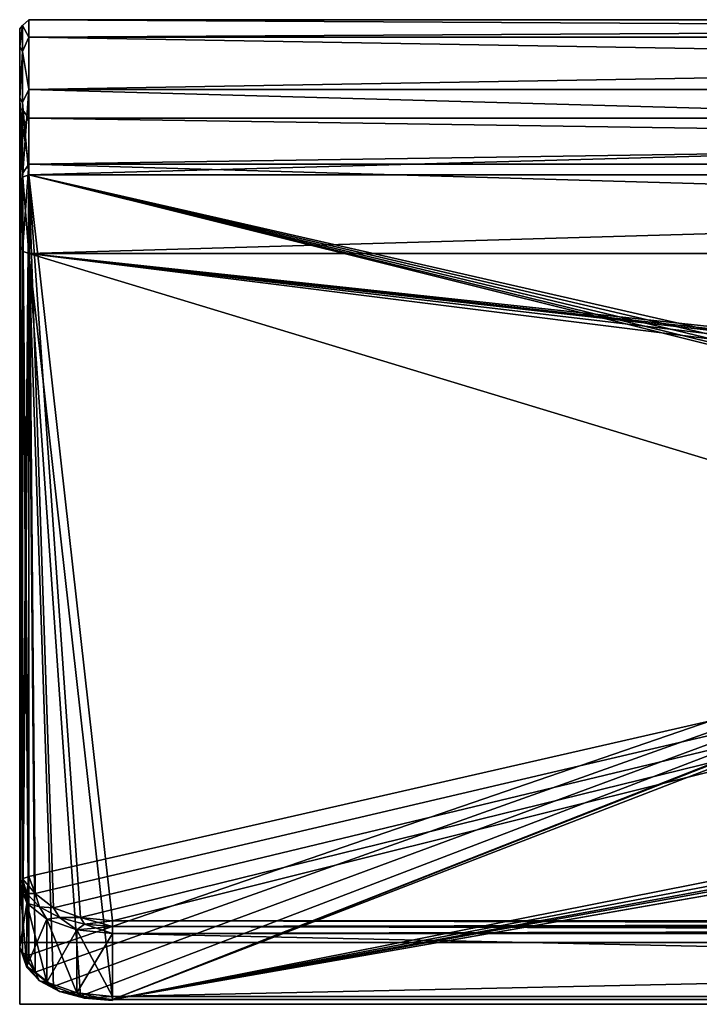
# Model space of a CAD drawing. Header units: millimetres. Extents: x -50 to 50, y 0 to 32.
# Tile 1 of 5: x -50 to -28, y 0 to 32. Entities that reach past the tile are written whole.
import ezdxf

# ---------------------------------------------------------------- set-up
doc = ezdxf.new("R2010")
doc.units = ezdxf.units.MM
doc.header["$LTSCALE"] = 101.851852
for name, color, linetype in [('14', 7, 'CONTINUOUS'), ('15', 7, 'CONTINUOUS'), ('17', 7, 'CONTINUOUS'), ('18', 7, 'CONTINUOUS'), ('20', 7, 'CONTINUOUS'), ('21', 7, 'CONTINUOUS'), ('22', 7, 'CONTINUOUS'), ('23', 7, 'CONTINUOUS'), ('24', 7, 'CONTINUOUS'), ('25', 7, 'CONTINUOUS'), ('26', 7, 'CONTINUOUS'), ('27', 7, 'CONTINUOUS'), ('28', 7, 'CONTINUOUS'), ('30', 7, 'CONTINUOUS'), ('36', 7, 'CONTINUOUS'), ('37', 7, 'CONTINUOUS'), ('38', 7, 'CONTINUOUS'), ('39', 7, 'CONTINUOUS'), ('40', 7, 'CONTINUOUS'), ('41', 7, 'CONTINUOUS'), ('42', 7, 'CONTINUOUS'), ('46', 7, 'CONTINUOUS'), ('47', 7, 'CONTINUOUS'), ('48', 7, 'CONTINUOUS'), ('49', 7, 'CONTINUOUS'), ('50', 7, 'CONTINUOUS')]:
    doc.layers.add(name, color=color, linetype=linetype)

msp = doc.modelspace()

# ---------------------------------------------------------------- linework, layer by layer
at = {"layer": '14', "color": 250, "linetype": 'Continuous', "true_color": 0x2b2b2b}
for points in [[(-50, 0, -49), (50, 0, 49), (-50, 0, 49), (-50, 0, -49)], [(-49.866, 0, -49.5), (50, 0, -49), (-50, 0, -49), (-49.866, 0, -49.5)], [(50, 0, 49), (49.866, 0, 49.5), (-50, 0, 49), (50, 0, 49)], [(-50, 0, 49), (49.866, 0, 49.5), (-49.866, 0, 49.5), (-50, 0, 49)], [(50, 0, -49), (50, 0, 49), (-50, 0, -49), (50, 0, -49)], [(49.866, 0, -49.5), (50, 0, -49), (-49.866, 0, -49.5), (49.866, 0, -49.5)], [(-49.5, 0, -49.866), (49.866, 0, -49.5), (-49.866, 0, -49.5), (-49.5, 0, -49.866)], [(49.866, 0, 49.5), (49.5, 0, 49.866), (-49.866, 0, 49.5), (49.866, 0, 49.5)], [(-49.866, 0, 49.5), (49.5, 0, 49.866), (-49.5, 0, 49.866), (-49.866, 0, 49.5)], [(49.5, 0, -49.866), (49.866, 0, -49.5), (-49.5, 0, -49.866), (49.5, 0, -49.866)], [(-49, 0, -50), (49.5, 0, -49.866), (-49.5, 0, -49.866), (-49, 0, -50)], [(49, 0, 50), (-49, 0, 50), (-49.5, 0, 49.866), (49, 0, 50)], [(49.5, 0, 49.866), (49, 0, 50), (-49.5, 0, 49.866), (49.5, 0, 49.866)], [(49, 0, -50), (49.5, 0, -49.866), (-49, 0, -50), (49, 0, -50)]]:
    msp.add_3dface(points, dxfattribs=at)
at = {"layer": '15', "color": 250, "linetype": 'Continuous', "true_color": 0x2b2b2b}
for points in [[(49.866, 2, -49.5), (-50, 2, -49), (50, 2, -49), (49.866, 2, -49.5)], [(-49.866, 2, -49.5), (-50, 2, -49), (49.866, 2, -49.5), (-49.866, 2, -49.5)], [(50, 2, 49), (-50, 2, 49), (-49.866, 2, 49.5), (50, 2, 49)], [(50, 2, -49), (-50, 2, 49), (50, 2, 49), (50, 2, -49)], [(-50, 2, -49), (-50, 2, 49), (50, 2, -49), (-50, 2, -49)], [(-49.5, 2, -49.866), (-49.866, 2, -49.5), (49.5, 2, -49.866), (-49.5, 2, -49.866)], [(49.5, 2, -49.866), (-49.866, 2, -49.5), (49.866, 2, -49.5), (49.5, 2, -49.866)], [(49.866, 2, 49.5), (50, 2, 49), (-49.866, 2, 49.5), (49.866, 2, 49.5)], [(-49.5, 2, 49.866), (49.866, 2, 49.5), (-49.866, 2, 49.5), (-49.5, 2, 49.866)], [(-49, 2, -50), (-49.5, 2, -49.866), (49, 2, -50), (-49, 2, -50)], [(49, 2, -50), (-49.5, 2, -49.866), (49.5, 2, -49.866), (49, 2, -50)], [(49.5, 2, 49.866), (49.866, 2, 49.5), (-49.5, 2, 49.866), (49.5, 2, 49.866)], [(-49, 2, 50), (49.5, 2, 49.866), (-49.5, 2, 49.866), (-49, 2, 50)], [(49, 2, 50), (49.5, 2, 49.866), (-49, 2, 50), (49, 2, 50)]]:
    msp.add_3dface(points, dxfattribs=at)
at = {"layer": '17', "color": 250, "linetype": 'Continuous', "true_color": 0x2b2b2b}
for points in [[(-50, 0, -49), (-50, 0, 49), (-50, 2, -49), (-50, 0, -49)], [(-50, 0, 49), (-50, 2, 49), (-50, 2, -49), (-50, 0, 49)]]:
    msp.add_3dface(points, dxfattribs=at)
at = {"layer": '18', "color": 88, "linetype": 'Continuous', "true_color": 0x0a330a}
for points in [[(-50, 28.947, -3.378), (-50, 28.947, 3.378), (-50, 31.536, 0), (-50, 28.947, -3.378)], [(-50, 31.536, 0), (-50, 28.947, 3.378), (-50, 30.971, 6.053), (-50, 31.536, 0)], [(-50, 30.971, -6.053), (-50, 28.947, -3.378), (-50, 31.536, 0), (-50, 30.971, -6.053)], [(-50, 28.947, 3.378), (-50, 27.451, 9.965), (-50, 30.971, 6.053), (-50, 28.947, 3.378)], [(-50, 30.971, 6.053), (-50, 27.451, 9.965), (-50, 29.296, 11.896), (-50, 30.971, 6.053)], [(-50, 27.451, -9.965), (-50, 28.947, -3.378), (-50, 30.971, -6.053), (-50, 27.451, -9.965)], [(-50, 29.296, -11.896), (-50, 27.451, -9.965), (-50, 30.971, -6.053), (-50, 29.296, -11.896)], [(-50, 29.296, 11.896), (-50, 24.532, 16.057), (-50, 26.567, 17.328), (-50, 29.296, 11.896)], [(-50, 24.532, -16.057), (-50, 27.451, -9.965), (-50, 29.296, -11.896), (-50, 24.532, -16.057)], [(-50, 26.567, -17.328), (-50, 24.532, -16.057), (-50, 29.296, -11.896), (-50, 26.567, -17.328)], [(-50, 27.451, 9.965), (-50, 24.532, 16.057), (-50, 29.296, 11.896), (-50, 27.451, 9.965)], [(-50, 1.844, -52.365), (-50, 24.532, -16.057), (-50, 26.567, -17.328), (-50, 1.844, -52.365)], [(-50, 3.879, -53.637), (-50, 1.844, -52.365), (-50, 26.567, -17.328), (-50, 3.879, -53.637)], [(-50, 1.844, 52.365), (-50, 3.879, 53.637), (-50, 26.567, 17.328), (-50, 1.844, 52.365)], [(-50, 24.532, 16.057), (-50, 1.844, 52.365), (-50, 26.567, 17.328), (-50, 24.532, 16.057)]]:
    msp.add_3dface(points, dxfattribs=at)
at = {"layer": '20', "color": 88, "linetype": 'Continuous', "true_color": 0x0a330a}
for points in [[(-49.7, 4.134, -53.796), (-49.7, 26.822, -17.487), (49.7, 26.822, -17.487), (-49.7, 4.134, -53.796)], [(-49.495, 3.586, -54.672), (-49.7, 4.134, -53.796), (49.7, 26.822, -17.487), (-49.495, 3.586, -54.672)], [(-48.909, 3.122, -55.415), (-49.495, 3.586, -54.672), (49.7, 26.822, -17.487), (-48.909, 3.122, -55.415)], [(-48.033, 2.812, -55.911), (-48.909, 3.122, -55.415), (49.7, 26.822, -17.487), (-48.033, 2.812, -55.911)], [(-47, 2.703, -56.085), (-48.033, 2.812, -55.911), (49.7, 26.822, -17.487), (-47, 2.703, -56.085)], [(47, 2.703, -56.085), (-47, 2.703, -56.085), (49.7, 26.822, -17.487), (47, 2.703, -56.085)]]:
    msp.add_3dface(points, dxfattribs=at)
at = {"layer": '21', "color": 88, "linetype": 'Continuous', "true_color": 0x0a330a}
for points in [[(49.7, 31.266, -6.108), (-49.7, 31.836), (49.7, 31.836), (49.7, 31.266, -6.108)], [(-49.7, 31.266, -6.108), (-49.7, 31.836), (49.7, 31.266, -6.108), (-49.7, 31.266, -6.108)], [(49.7, 31.836), (-49.7, 31.266, 6.108), (49.7, 31.266, 6.108), (49.7, 31.836)], [(-49.7, 31.836), (-49.7, 31.266, 6.108), (49.7, 31.836), (-49.7, 31.836)], [(49.7, 29.575, -12.005), (-49.7, 31.266, -6.108), (49.7, 31.266, -6.108), (49.7, 29.575, -12.005)], [(-49.7, 29.575, -12.005), (-49.7, 31.266, -6.108), (49.7, 29.575, -12.005), (-49.7, 29.575, -12.005)], [(49.7, 31.266, 6.108), (-49.7, 29.575, 12.005), (49.7, 29.575, 12.005), (49.7, 31.266, 6.108)], [(-49.7, 31.266, 6.108), (-49.7, 29.575, 12.005), (49.7, 31.266, 6.108), (-49.7, 31.266, 6.108)], [(49.7, 29.575, 12.005), (-49.7, 26.822, 17.487), (49.7, 26.822, 17.487), (49.7, 29.575, 12.005)], [(-49.7, 29.575, 12.005), (-49.7, 26.822, 17.487), (49.7, 29.575, 12.005), (-49.7, 29.575, 12.005)], [(49.7, 26.822, -17.487), (-49.7, 29.575, -12.005), (49.7, 29.575, -12.005), (49.7, 26.822, -17.487)], [(49.7, 26.822, -17.487), (-49.7, 26.822, -17.487), (-49.7, 29.575, -12.005), (49.7, 26.822, -17.487)]]:
    msp.add_3dface(points, dxfattribs=at)
at = {"layer": '22', "color": 88, "linetype": 'Continuous', "true_color": 0x0a330a}
for points in [[(-49.495, 3.586, 54.672), (-49.7, 26.822, 17.487), (-49.7, 4.134, 53.796), (-49.495, 3.586, 54.672)], [(-48.909, 3.122, 55.415), (-49.7, 26.822, 17.487), (-49.495, 3.586, 54.672), (-48.909, 3.122, 55.415)], [(-48.033, 2.812, 55.911), (-49.7, 26.822, 17.487), (-48.909, 3.122, 55.415), (-48.033, 2.812, 55.911)], [(-47, 2.703, 56.085), (-49.7, 26.822, 17.487), (-48.033, 2.812, 55.911), (-47, 2.703, 56.085)], [(47, 2.703, 56.085), (-49.7, 26.822, 17.487), (-47, 2.703, 56.085), (47, 2.703, 56.085)], [(48.033, 2.812, 55.911), (-49.7, 26.822, 17.487), (47, 2.703, 56.085), (48.033, 2.812, 55.911)], [(49.7, 26.822, 17.487), (-49.7, 26.822, 17.487), (49.7, 4.134, 53.796), (49.7, 26.822, 17.487)], [(49.7, 4.134, 53.796), (-49.7, 26.822, 17.487), (49.495, 3.586, 54.672), (49.7, 4.134, 53.796)], [(49.495, 3.586, 54.672), (-49.7, 26.822, 17.487), (48.909, 3.122, 55.415), (49.495, 3.586, 54.672)], [(48.909, 3.122, 55.415), (-49.7, 26.822, 17.487), (48.033, 2.812, 55.911), (48.909, 3.122, 55.415)]]:
    msp.add_3dface(points, dxfattribs=at)
at = {"layer": '23', "color": 88, "linetype": 'Continuous', "true_color": 0x0a330a}
for points in [[(47, 0.254, 54.909), (47, 2.29, 56.181), (-47, 2.29, 56.181), (47, 0.254, 54.909)], [(-47, 0.254, 54.909), (47, 0.254, 54.909), (-47, 2.29, 56.181), (-47, 0.254, 54.909)]]:
    msp.add_3dface(points, dxfattribs=at)
at = {"layer": '24', "color": 88, "linetype": 'Continuous', "true_color": 0x0a330a}
for points in [[(-49.7, 24.278, 15.898), (0.047, 18.669, 24.874), (-49.7, 1.59, 52.206), (-49.7, 24.278, 15.898)], [(0.5, 18.737, 24.765), (0.047, 18.669, 24.874), (-49.7, 24.278, 15.898), (0.5, 18.737, 24.765)], [(0.5, 18.737, 24.765), (-49.7, 24.278, 15.898), (49.7, 24.278, 15.898), (0.5, 18.737, 24.765)], [(-49.7, 1.59, 52.206), (0.047, 18.669, 24.874), (-49.495, 1.042, 53.082), (-49.7, 1.59, 52.206)], [(-49.495, 1.042, 53.082), (0.047, 18.669, 24.874), (-48.909, 0.578, 53.825), (-49.495, 1.042, 53.082)], [(-48.909, 0.578, 53.825), (0.047, 18.669, 24.874), (-48.033, 0.268, 54.321), (-48.909, 0.578, 53.825)], [(-48.033, 0.268, 54.321), (0.047, 18.669, 24.874), (-47, 0.159, 54.496), (-48.033, 0.268, 54.321)], [(0.047, 18.669, 24.874), (-0.339, 18.451, 25.221), (-47, 0.159, 54.496), (0.047, 18.669, 24.874)], [(-0.339, 18.451, 25.221), (-0.5, 18.112, 25.765), (-47, 0.159, 54.496), (-0.339, 18.451, 25.221)], [(-0.5, 18.112, 25.765), (-0.5, 9.364, 39.765), (-47, 0.159, 54.496), (-0.5, 18.112, 25.765)], [(-0.5, 9.364, 39.765), (-0.339, 9.024, 40.308), (-47, 0.159, 54.496), (-0.5, 9.364, 39.765)], [(-0.339, 9.024, 40.308), (0.047, 8.807, 40.656), (-47, 0.159, 54.496), (-0.339, 9.024, 40.308)], [(0.047, 8.807, 40.656), (0.5, 8.739, 40.765), (-47, 0.159, 54.496), (0.047, 8.807, 40.656)], [(-47, 0.159, 54.496), (2.453, 8.807, 40.656), (47, 0.159, 54.496), (-47, 0.159, 54.496)], [(2, 8.739, 40.765), (2.453, 8.807, 40.656), (-47, 0.159, 54.496), (2, 8.739, 40.765)], [(0.5, 8.739, 40.765), (2, 8.739, 40.765), (-47, 0.159, 54.496), (0.5, 8.739, 40.765)]]:
    msp.add_3dface(points, dxfattribs=at)
at = {"layer": '25', "color": 88, "linetype": 'Continuous', "true_color": 0x0a330a}
for points in [[(-49.7, 28.649, -3.344), (49.7, 28.649, 3.344), (-49.7, 28.649, 3.344), (-49.7, 28.649, -3.344)], [(49.7, 28.649, -3.344), (49.7, 28.649, 3.344), (-49.7, 28.649, -3.344), (49.7, 28.649, -3.344)], [(49.7, 27.168, -9.866), (49.7, 28.649, -3.344), (-49.7, 27.168, -9.866), (49.7, 27.168, -9.866)], [(-49.7, 27.168, -9.866), (49.7, 28.649, -3.344), (-49.7, 28.649, -3.344), (-49.7, 27.168, -9.866)], [(-49.7, 28.649, 3.344), (49.7, 27.168, 9.866), (-49.7, 27.168, 9.866), (-49.7, 28.649, 3.344)], [(49.7, 28.649, 3.344), (49.7, 27.168, 9.866), (-49.7, 28.649, 3.344), (49.7, 28.649, 3.344)], [(-49.7, 24.278, -15.898), (49.7, 27.168, -9.866), (-49.7, 27.168, -9.866), (-49.7, 24.278, -15.898)], [(49.7, 24.278, 15.898), (-49.7, 24.278, 15.898), (-49.7, 27.168, 9.866), (49.7, 24.278, 15.898)], [(49.7, 24.278, -15.898), (49.7, 27.168, -9.866), (-49.7, 24.278, -15.898), (49.7, 24.278, -15.898)], [(49.7, 27.168, 9.866), (49.7, 24.278, 15.898), (-49.7, 27.168, 9.866), (49.7, 27.168, 9.866)]]:
    msp.add_3dface(points, dxfattribs=at)
at = {"layer": '26', "color": 88, "linetype": 'Continuous', "true_color": 0x0a330a}
for points in [[(-0.5, 9.364, -39.765), (-49.7, 24.278, -15.898), (-47, 0.159, -54.496), (-0.5, 9.364, -39.765)], [(-0.5, 18.112, -25.765), (-49.7, 24.278, -15.898), (-0.5, 9.364, -39.765), (-0.5, 18.112, -25.765)], [(-0.339, 18.451, -25.221), (-49.7, 24.278, -15.898), (-0.5, 18.112, -25.765), (-0.339, 18.451, -25.221)], [(0.047, 18.669, -24.874), (-49.7, 24.278, -15.898), (-0.339, 18.451, -25.221), (0.047, 18.669, -24.874)], [(0.5, 18.737, -24.765), (-49.7, 24.278, -15.898), (0.047, 18.669, -24.874), (0.5, 18.737, -24.765)], [(2, 18.737, -24.765), (-49.7, 24.278, -15.898), (0.5, 18.737, -24.765), (2, 18.737, -24.765)], [(49.7, 24.278, -15.898), (-49.7, 24.278, -15.898), (2, 18.737, -24.765), (49.7, 24.278, -15.898)], [(-49.495, 1.042, -53.082), (-49.7, 24.278, -15.898), (-49.7, 1.59, -52.206), (-49.495, 1.042, -53.082)], [(-48.909, 0.578, -53.825), (-49.7, 24.278, -15.898), (-49.495, 1.042, -53.082), (-48.909, 0.578, -53.825)], [(-48.033, 0.268, -54.321), (-49.7, 24.278, -15.898), (-48.909, 0.578, -53.825), (-48.033, 0.268, -54.321)], [(-47, 0.159, -54.496), (-49.7, 24.278, -15.898), (-48.033, 0.268, -54.321), (-47, 0.159, -54.496)], [(-0.339, 9.024, -40.308), (-0.5, 9.364, -39.765), (-47, 0.159, -54.496), (-0.339, 9.024, -40.308)], [(0.047, 8.807, -40.656), (-0.339, 9.024, -40.308), (-47, 0.159, -54.496), (0.047, 8.807, -40.656)], [(47, 0.159, -54.496), (0.047, 8.807, -40.656), (-47, 0.159, -54.496), (47, 0.159, -54.496)]]:
    msp.add_3dface(points, dxfattribs=at)
at = {"layer": '27', "color": 88, "linetype": 'Continuous', "true_color": 0x0a330a}
for points in [[(47, 0.254, -54.909), (-47, 0.254, -54.909), (47, 2.29, -56.181), (47, 0.254, -54.909)], [(-47, 0.254, -54.909), (-47, 2.29, -56.181), (47, 2.29, -56.181), (-47, 0.254, -54.909)]]:
    msp.add_3dface(points, dxfattribs=at)
at = {"layer": '28', "color": 88, "linetype": 'Continuous', "true_color": 0x0a330a}
for points in [[(-50, 3.879, 53.637), (-50, 1.844, 52.365), (-49.772, 1.236, 53.338), (-50, 3.879, 53.637)], [(-50, 3.879, 53.637), (-49.772, 1.236, 53.338), (-49.772, 3.271, 54.61), (-50, 3.879, 53.637)], [(-49.772, 1.236, 53.338), (-49.121, 0.72, 54.164), (-49.772, 3.271, 54.61), (-49.772, 1.236, 53.338)], [(-49.772, 3.271, 54.61), (-49.121, 0.72, 54.164), (-49.121, 2.755, 55.436), (-49.772, 3.271, 54.61)], [(-49.121, 2.755, 55.436), (-48.148, 0.375, 54.715), (-48.148, 2.411, 55.987), (-49.121, 2.755, 55.436)], [(-49.121, 0.72, 54.164), (-48.148, 0.375, 54.715), (-49.121, 2.755, 55.436), (-49.121, 0.72, 54.164)], [(-48.148, 0.375, 54.715), (-47, 0.254, 54.909), (-48.148, 2.411, 55.987), (-48.148, 0.375, 54.715)], [(-47, 0.254, 54.909), (-47, 2.29, 56.181), (-48.148, 2.411, 55.987), (-47, 0.254, 54.909)]]:
    msp.add_3dface(points, dxfattribs=at)
at = {"layer": '30', "color": 88, "linetype": 'Continuous', "true_color": 0x0a330a}
for points in [[(-50, 1.844, -52.365), (-50, 3.879, -53.637), (-49.772, 3.271, -54.61), (-50, 1.844, -52.365)], [(-49.772, 1.236, -53.338), (-50, 1.844, -52.365), (-49.772, 3.271, -54.61), (-49.772, 1.236, -53.338)], [(-49.121, 2.755, -55.436), (-49.772, 1.236, -53.338), (-49.772, 3.271, -54.61), (-49.121, 2.755, -55.436)], [(-49.121, 0.72, -54.164), (-49.772, 1.236, -53.338), (-49.121, 2.755, -55.436), (-49.121, 0.72, -54.164)], [(-48.148, 2.411, -55.987), (-49.121, 0.72, -54.164), (-49.121, 2.755, -55.436), (-48.148, 2.411, -55.987)], [(-48.148, 0.375, -54.715), (-49.121, 0.72, -54.164), (-48.148, 2.411, -55.987), (-48.148, 0.375, -54.715)], [(-47, 2.29, -56.181), (-48.148, 0.375, -54.715), (-48.148, 2.411, -55.987), (-47, 2.29, -56.181)], [(-47, 2.29, -56.181), (-47, 0.254, -54.909), (-48.148, 0.375, -54.715), (-47, 2.29, -56.181)]]:
    msp.add_3dface(points, dxfattribs=at)
at = {"layer": '36', "color": 88, "linetype": 'Continuous', "true_color": 0x0a330a}
for points in [[(-47, 2.703, -56.085), (47, 2.516, -56.219), (-47, 2.516, -56.219), (-47, 2.703, -56.085)], [(-47, 2.703, -56.085), (47, 2.703, -56.085), (47, 2.516, -56.219), (-47, 2.703, -56.085)], [(47, 2.29, -56.181), (-47, 2.29, -56.181), (-47, 2.516, -56.219), (47, 2.29, -56.181)], [(47, 2.516, -56.219), (47, 2.29, -56.181), (-47, 2.516, -56.219), (47, 2.516, -56.219)]]:
    msp.add_3dface(points, dxfattribs=at)
at = {"layer": '37', "color": 88, "linetype": 'Continuous', "true_color": 0x0a330a}
for points in [[(-49.77, 3.583, -54.512), (-50, 3.879, -53.637), (-49.912, 4.059, -53.749), (-49.77, 3.583, -54.512)], [(-49.772, 3.271, -54.61), (-50, 3.879, -53.637), (-49.77, 3.583, -54.512), (-49.772, 3.271, -54.61)], [(-49.7, 4.134, -53.796), (-49.495, 3.586, -54.672), (-49.912, 4.059, -53.749), (-49.7, 4.134, -53.796)], [(-49.495, 3.586, -54.672), (-49.77, 3.583, -54.512), (-49.912, 4.059, -53.749), (-49.495, 3.586, -54.672)], [(-49.356, 3.152, -55.201), (-49.772, 3.271, -54.61), (-49.77, 3.583, -54.512), (-49.356, 3.152, -55.201)], [(-49.495, 3.586, -54.672), (-49.356, 3.152, -55.201), (-49.77, 3.583, -54.512), (-49.495, 3.586, -54.672)], [(-49.495, 3.586, -54.672), (-48.909, 3.122, -55.415), (-49.356, 3.152, -55.201), (-49.495, 3.586, -54.672)], [(-49.121, 2.755, -55.436), (-49.772, 3.271, -54.61), (-49.356, 3.152, -55.201), (-49.121, 2.755, -55.436)], [(-48.712, 2.811, -55.747), (-49.121, 2.755, -55.436), (-49.356, 3.152, -55.201), (-48.712, 2.811, -55.747)], [(-48.909, 3.122, -55.415), (-48.712, 2.811, -55.747), (-49.356, 3.152, -55.201), (-48.909, 3.122, -55.415)], [(-48.909, 3.122, -55.415), (-48.033, 2.812, -55.911), (-48.712, 2.811, -55.747), (-48.909, 3.122, -55.415)], [(-48.148, 2.411, -55.987), (-49.121, 2.755, -55.436), (-48.712, 2.811, -55.747), (-48.148, 2.411, -55.987)], [(-48.033, 2.812, -55.911), (-47.9, 2.592, -56.098), (-48.712, 2.811, -55.747), (-48.033, 2.812, -55.911)], [(-47.9, 2.592, -56.098), (-48.148, 2.411, -55.987), (-48.712, 2.811, -55.747), (-47.9, 2.592, -56.098)], [(-47, 2.516, -56.219), (-48.148, 2.411, -55.987), (-47.9, 2.592, -56.098), (-47, 2.516, -56.219)], [(-48.033, 2.812, -55.911), (-47, 2.703, -56.085), (-47.9, 2.592, -56.098), (-48.033, 2.812, -55.911)], [(-47, 2.703, -56.085), (-47, 2.516, -56.219), (-47.9, 2.592, -56.098), (-47, 2.703, -56.085)], [(-47, 2.29, -56.181), (-48.148, 2.411, -55.987), (-47, 2.516, -56.219), (-47, 2.29, -56.181)]]:
    msp.add_3dface(points, dxfattribs=at)
at = {"layer": '38', "color": 88, "linetype": 'Continuous', "true_color": 0x0a330a}
for points in [[(-49.912, 4.059, -53.749), (-50, 3.879, -53.637), (-49.912, 26.747, -17.441), (-49.912, 4.059, -53.749)], [(-50, 3.879, -53.637), (-50, 26.567, -17.328), (-49.912, 26.747, -17.441), (-50, 3.879, -53.637)], [(-49.7, 26.822, -17.487), (-49.7, 4.134, -53.796), (-49.912, 4.059, -53.749), (-49.7, 26.822, -17.487)], [(-49.7, 26.822, -17.487), (-49.912, 4.059, -53.749), (-49.912, 26.747, -17.441), (-49.7, 26.822, -17.487)]]:
    msp.add_3dface(points, dxfattribs=at)
at = {"layer": '39', "color": 88, "linetype": 'Continuous', "true_color": 0x0a330a}
for points in [[(-49.7, 31.836), (-49.912, 31.644, -2.623), (-49.912, 31.644, 2.623), (-49.7, 31.836)], [(-49.7, 31.836), (-49.7, 31.266, -6.108), (-49.912, 31.644, -2.623), (-49.7, 31.836)], [(-49.7, 31.266, 6.108), (-49.7, 31.836), (-49.912, 31.644, 2.623), (-49.7, 31.266, 6.108)], [(-49.912, 31.644, -2.623), (-50, 31.536, 0), (-49.912, 31.644, 2.623), (-49.912, 31.644, -2.623)], [(-50, 31.536, 0), (-50, 30.971, 6.053), (-49.912, 31.644, 2.623), (-50, 31.536, 0)], [(-49.912, 30.81, -7.803), (-50, 30.971, -6.053), (-49.912, 31.644, -2.623), (-49.912, 30.81, -7.803)], [(-50, 30.971, -6.053), (-50, 31.536, 0), (-49.912, 31.644, -2.623), (-50, 30.971, -6.053)], [(-49.912, 31.644, 2.623), (-50, 30.971, 6.053), (-49.912, 30.81, 7.803), (-49.912, 31.644, 2.623)], [(-49.7, 31.266, -6.108), (-49.912, 30.81, -7.803), (-49.912, 31.644, -2.623), (-49.7, 31.266, -6.108)], [(-49.7, 31.266, 6.108), (-49.912, 31.644, 2.623), (-49.912, 30.81, 7.803), (-49.7, 31.266, 6.108)], [(-49.7, 31.266, -6.108), (-49.7, 29.575, -12.005), (-49.912, 30.81, -7.803), (-49.7, 31.266, -6.108)], [(-49.7, 29.575, 12.005), (-49.7, 31.266, 6.108), (-49.912, 30.81, 7.803), (-49.7, 29.575, 12.005)], [(-50, 30.971, 6.053), (-50, 29.296, 11.896), (-49.912, 30.81, 7.803), (-50, 30.971, 6.053)], [(-50, 29.296, -11.896), (-50, 30.971, -6.053), (-49.912, 30.81, -7.803), (-50, 29.296, -11.896)], [(-49.912, 30.81, 7.803), (-50, 29.296, 11.896), (-49.912, 29.164, 12.784), (-49.912, 30.81, 7.803)], [(-49.912, 29.164, -12.784), (-50, 29.296, -11.896), (-49.912, 30.81, -7.803), (-49.912, 29.164, -12.784)], [(-49.7, 29.575, -12.005), (-49.912, 29.164, -12.784), (-49.912, 30.81, -7.803), (-49.7, 29.575, -12.005)], [(-49.7, 29.575, 12.005), (-49.912, 30.81, 7.803), (-49.912, 29.164, 12.784), (-49.7, 29.575, 12.005)], [(-50, 26.567, -17.328), (-50, 29.296, -11.896), (-49.912, 26.747, -17.441), (-50, 26.567, -17.328)], [(-50, 29.296, 11.896), (-50, 26.567, 17.328), (-49.912, 29.164, 12.784), (-50, 29.296, 11.896)], [(-49.912, 26.747, -17.441), (-50, 29.296, -11.896), (-49.912, 29.164, -12.784), (-49.912, 26.747, -17.441)], [(-49.7, 29.575, 12.005), (-49.912, 29.164, 12.784), (-49.912, 26.747, 17.441), (-49.7, 29.575, 12.005)], [(-49.7, 26.822, 17.487), (-49.7, 29.575, 12.005), (-49.912, 26.747, 17.441), (-49.7, 26.822, 17.487)], [(-49.7, 29.575, -12.005), (-49.7, 26.822, -17.487), (-49.912, 29.164, -12.784), (-49.7, 29.575, -12.005)], [(-49.912, 29.164, 12.784), (-50, 26.567, 17.328), (-49.912, 26.747, 17.441), (-49.912, 29.164, 12.784)], [(-49.7, 26.822, -17.487), (-49.912, 26.747, -17.441), (-49.912, 29.164, -12.784), (-49.7, 26.822, -17.487)]]:
    msp.add_3dface(points, dxfattribs=at)
at = {"layer": '40', "color": 88, "linetype": 'Continuous', "true_color": 0x0a330a}
for points in [[(-49.912, 26.747, 17.441), (-50, 26.567, 17.328), (-49.912, 4.059, 53.749), (-49.912, 26.747, 17.441)], [(-49.7, 4.134, 53.796), (-49.7, 26.822, 17.487), (-49.912, 26.747, 17.441), (-49.7, 4.134, 53.796)], [(-49.7, 4.134, 53.796), (-49.912, 26.747, 17.441), (-49.912, 4.059, 53.749), (-49.7, 4.134, 53.796)], [(-50, 26.567, 17.328), (-50, 3.879, 53.637), (-49.912, 4.059, 53.749), (-50, 26.567, 17.328)]]:
    msp.add_3dface(points, dxfattribs=at)
at = {"layer": '41', "color": 88, "linetype": 'Continuous', "true_color": 0x0a330a}
for points in [[(-50, 3.879, 53.637), (-49.772, 3.271, 54.61), (-49.912, 4.059, 53.749), (-50, 3.879, 53.637)], [(-49.7, 4.134, 53.796), (-49.912, 4.059, 53.749), (-49.77, 3.583, 54.512), (-49.7, 4.134, 53.796)], [(-49.912, 4.059, 53.749), (-49.772, 3.271, 54.61), (-49.77, 3.583, 54.512), (-49.912, 4.059, 53.749)], [(-49.495, 3.586, 54.672), (-49.7, 4.134, 53.796), (-49.77, 3.583, 54.512), (-49.495, 3.586, 54.672)], [(-49.77, 3.583, 54.512), (-49.772, 3.271, 54.61), (-49.356, 3.152, 55.201), (-49.77, 3.583, 54.512)], [(-49.495, 3.586, 54.672), (-49.77, 3.583, 54.512), (-49.356, 3.152, 55.201), (-49.495, 3.586, 54.672)], [(-48.909, 3.122, 55.415), (-49.495, 3.586, 54.672), (-49.356, 3.152, 55.201), (-48.909, 3.122, 55.415)], [(-49.772, 3.271, 54.61), (-49.121, 2.755, 55.436), (-49.356, 3.152, 55.201), (-49.772, 3.271, 54.61)], [(-49.356, 3.152, 55.201), (-49.121, 2.755, 55.436), (-48.712, 2.811, 55.747), (-49.356, 3.152, 55.201)], [(-48.909, 3.122, 55.415), (-49.356, 3.152, 55.201), (-48.712, 2.811, 55.747), (-48.909, 3.122, 55.415)], [(-48.033, 2.812, 55.911), (-48.909, 3.122, 55.415), (-48.712, 2.811, 55.747), (-48.033, 2.812, 55.911)], [(-49.121, 2.755, 55.436), (-48.148, 2.411, 55.987), (-48.712, 2.811, 55.747), (-49.121, 2.755, 55.436)], [(-48.033, 2.812, 55.911), (-48.712, 2.811, 55.747), (-47.9, 2.592, 56.098), (-48.033, 2.812, 55.911)], [(-48.712, 2.811, 55.747), (-48.148, 2.411, 55.987), (-47.9, 2.592, 56.098), (-48.712, 2.811, 55.747)], [(-48.148, 2.411, 55.987), (-47, 2.29, 56.181), (-47.9, 2.592, 56.098), (-48.148, 2.411, 55.987)], [(-48.033, 2.812, 55.911), (-47.9, 2.592, 56.098), (-47, 2.516, 56.219), (-48.033, 2.812, 55.911)], [(-47, 2.703, 56.085), (-48.033, 2.812, 55.911), (-47, 2.516, 56.219), (-47, 2.703, 56.085)], [(-47.9, 2.592, 56.098), (-47, 2.29, 56.181), (-47, 2.516, 56.219), (-47.9, 2.592, 56.098)]]:
    msp.add_3dface(points, dxfattribs=at)
at = {"layer": '42', "color": 88, "linetype": 'Continuous', "true_color": 0x0a330a}
for points in [[(47, 2.703, 56.085), (-47, 2.703, 56.085), (-47, 2.516, 56.219), (47, 2.703, 56.085)], [(47, 2.703, 56.085), (-47, 2.516, 56.219), (47, 2.516, 56.219), (47, 2.703, 56.085)], [(-47, 2.516, 56.219), (-47, 2.29, 56.181), (47, 2.516, 56.219), (-47, 2.516, 56.219)], [(-47, 2.29, 56.181), (47, 2.29, 56.181), (47, 2.516, 56.219), (-47, 2.29, 56.181)]]:
    msp.add_3dface(points, dxfattribs=at)
at = {"layer": '46', "color": 88, "linetype": 'Continuous', "true_color": 0x0a330a}
for points in [[(-49.77, 1.187, 53.016), (-50, 1.844, 52.365), (-49.912, 1.664, 52.252), (-49.77, 1.187, 53.016)], [(-49.772, 1.236, 53.338), (-50, 1.844, 52.365), (-49.77, 1.187, 53.016), (-49.772, 1.236, 53.338)], [(-49.7, 1.59, 52.206), (-49.495, 1.042, 53.082), (-49.912, 1.664, 52.252), (-49.7, 1.59, 52.206)], [(-49.495, 1.042, 53.082), (-49.77, 1.187, 53.016), (-49.912, 1.664, 52.252), (-49.495, 1.042, 53.082)], [(-49.356, 0.757, 53.704), (-49.772, 1.236, 53.338), (-49.77, 1.187, 53.016), (-49.356, 0.757, 53.704)], [(-49.121, 0.72, 54.164), (-49.772, 1.236, 53.338), (-49.356, 0.757, 53.704), (-49.121, 0.72, 54.164)], [(-49.495, 1.042, 53.082), (-49.356, 0.757, 53.704), (-49.77, 1.187, 53.016), (-49.495, 1.042, 53.082)], [(-49.495, 1.042, 53.082), (-48.909, 0.578, 53.825), (-49.356, 0.757, 53.704), (-49.495, 1.042, 53.082)], [(-48.712, 0.416, 54.25), (-49.121, 0.72, 54.164), (-49.356, 0.757, 53.704), (-48.712, 0.416, 54.25)], [(-48.909, 0.578, 53.825), (-48.712, 0.416, 54.25), (-49.356, 0.757, 53.704), (-48.909, 0.578, 53.825)], [(-48.148, 0.375, 54.715), (-49.121, 0.72, 54.164), (-48.712, 0.416, 54.25), (-48.148, 0.375, 54.715)], [(-48.909, 0.578, 53.825), (-48.033, 0.268, 54.321), (-48.712, 0.416, 54.25), (-48.909, 0.578, 53.825)], [(-47.9, 0.197, 54.601), (-48.148, 0.375, 54.715), (-48.712, 0.416, 54.25), (-47.9, 0.197, 54.601)], [(-48.033, 0.268, 54.321), (-47.9, 0.197, 54.601), (-48.712, 0.416, 54.25), (-48.033, 0.268, 54.321)], [(-47, 0.254, 54.909), (-48.148, 0.375, 54.715), (-47, 0.121, 54.722), (-47, 0.254, 54.909)], [(-47, 0.121, 54.722), (-48.148, 0.375, 54.715), (-47.9, 0.197, 54.601), (-47, 0.121, 54.722)], [(-48.033, 0.268, 54.321), (-47, 0.159, 54.496), (-47.9, 0.197, 54.601), (-48.033, 0.268, 54.321)], [(-47, 0.159, 54.496), (-47, 0.121, 54.722), (-47.9, 0.197, 54.601), (-47, 0.159, 54.496)]]:
    msp.add_3dface(points, dxfattribs=at)
at = {"layer": '47', "color": 88, "linetype": 'Continuous', "true_color": 0x0a330a}
for points in [[(-50, 1.844, 52.365), (-50, 24.532, 16.057), (-49.912, 24.352, 15.944), (-50, 1.844, 52.365)], [(-49.912, 1.664, 52.252), (-50, 1.844, 52.365), (-49.912, 24.352, 15.944), (-49.912, 1.664, 52.252)], [(-49.7, 24.278, 15.898), (-49.912, 1.664, 52.252), (-49.912, 24.352, 15.944), (-49.7, 24.278, 15.898)], [(-49.7, 24.278, 15.898), (-49.7, 1.59, 52.206), (-49.912, 1.664, 52.252), (-49.7, 24.278, 15.898)]]:
    msp.add_3dface(points, dxfattribs=at)
at = {"layer": '48', "color": 88, "linetype": 'Continuous', "true_color": 0x0a330a}
for points in [[(-50, 27.451, 9.965), (-50, 28.947, 3.378), (-49.912, 28.404, 5.569), (-50, 27.451, 9.965)], [(-49.912, 28.924), (-50, 28.947, -3.378), (-49.912, 28.404, -5.569), (-49.912, 28.924)], [(-50, 28.947, -3.378), (-50, 27.451, -9.965), (-49.912, 28.404, -5.569), (-50, 28.947, -3.378)], [(-49.912, 28.404, 5.569), (-50, 28.947, 3.378), (-49.912, 28.924), (-49.912, 28.404, 5.569)], [(-50, 28.947, 3.378), (-50, 28.947, -3.378), (-49.912, 28.924), (-50, 28.947, 3.378)], [(-49.7, 28.649, 3.344), (-49.912, 28.404, 5.569), (-49.912, 28.924), (-49.7, 28.649, 3.344)], [(-49.7, 28.649, -3.344), (-49.912, 28.924), (-49.912, 28.404, -5.569), (-49.7, 28.649, -3.344)], [(-49.7, 28.649, -3.344), (-49.7, 28.649, 3.344), (-49.912, 28.924), (-49.7, 28.649, -3.344)], [(-49.912, 26.862, 10.946), (-50, 27.451, 9.965), (-49.912, 28.404, 5.569), (-49.912, 26.862, 10.946)], [(-49.912, 28.404, -5.569), (-50, 27.451, -9.965), (-49.912, 26.862, -10.946), (-49.912, 28.404, -5.569)], [(-49.7, 28.649, 3.344), (-49.7, 27.168, 9.866), (-49.912, 28.404, 5.569), (-49.7, 28.649, 3.344)], [(-49.7, 27.168, -9.866), (-49.7, 28.649, -3.344), (-49.912, 28.404, -5.569), (-49.7, 27.168, -9.866)], [(-49.7, 27.168, -9.866), (-49.912, 28.404, -5.569), (-49.912, 26.862, -10.946), (-49.7, 27.168, -9.866)], [(-49.7, 27.168, 9.866), (-49.912, 26.862, 10.946), (-49.912, 28.404, 5.569), (-49.7, 27.168, 9.866)], [(-49.912, 24.352, 15.944), (-50, 27.451, 9.965), (-49.912, 26.862, 10.946), (-49.912, 24.352, 15.944)], [(-50, 24.532, 16.057), (-50, 27.451, 9.965), (-49.912, 24.352, 15.944), (-50, 24.532, 16.057)], [(-50, 27.451, -9.965), (-50, 24.532, -16.057), (-49.912, 26.862, -10.946), (-50, 27.451, -9.965)], [(-49.7, 27.168, -9.866), (-49.912, 26.862, -10.946), (-49.912, 24.352, -15.944), (-49.7, 27.168, -9.866)], [(-49.7, 24.278, -15.898), (-49.7, 27.168, -9.866), (-49.912, 24.352, -15.944), (-49.7, 24.278, -15.898)], [(-49.7, 27.168, 9.866), (-49.7, 24.278, 15.898), (-49.912, 26.862, 10.946), (-49.7, 27.168, 9.866)], [(-49.912, 26.862, -10.946), (-50, 24.532, -16.057), (-49.912, 24.352, -15.944), (-49.912, 26.862, -10.946)], [(-49.7, 24.278, 15.898), (-49.912, 24.352, 15.944), (-49.912, 26.862, 10.946), (-49.7, 24.278, 15.898)]]:
    msp.add_3dface(points, dxfattribs=at)
at = {"layer": '49', "color": 88, "linetype": 'Continuous', "true_color": 0x0a330a}
for points in [[(-50, 24.532, -16.057), (-50, 1.844, -52.365), (-49.912, 1.664, -52.252), (-50, 24.532, -16.057)], [(-49.912, 24.352, -15.944), (-50, 24.532, -16.057), (-49.912, 1.664, -52.252), (-49.912, 24.352, -15.944)], [(-49.7, 1.59, -52.206), (-49.7, 24.278, -15.898), (-49.912, 24.352, -15.944), (-49.7, 1.59, -52.206)], [(-49.7, 1.59, -52.206), (-49.912, 24.352, -15.944), (-49.912, 1.664, -52.252), (-49.7, 1.59, -52.206)]]:
    msp.add_3dface(points, dxfattribs=at)
at = {"layer": '50', "color": 88, "linetype": 'Continuous', "true_color": 0x0a330a}
for points in [[(-50, 1.844, -52.365), (-49.772, 1.236, -53.338), (-49.912, 1.664, -52.252), (-50, 1.844, -52.365)], [(-49.912, 1.664, -52.252), (-49.772, 1.236, -53.338), (-49.77, 1.187, -53.016), (-49.912, 1.664, -52.252)], [(-49.7, 1.59, -52.206), (-49.912, 1.664, -52.252), (-49.77, 1.187, -53.016), (-49.7, 1.59, -52.206)], [(-49.495, 1.042, -53.082), (-49.7, 1.59, -52.206), (-49.77, 1.187, -53.016), (-49.495, 1.042, -53.082)], [(-49.772, 1.236, -53.338), (-49.121, 0.72, -54.164), (-49.356, 0.757, -53.704), (-49.772, 1.236, -53.338)], [(-49.77, 1.187, -53.016), (-49.772, 1.236, -53.338), (-49.356, 0.757, -53.704), (-49.77, 1.187, -53.016)], [(-49.495, 1.042, -53.082), (-49.77, 1.187, -53.016), (-49.356, 0.757, -53.704), (-49.495, 1.042, -53.082)], [(-48.909, 0.578, -53.825), (-49.495, 1.042, -53.082), (-49.356, 0.757, -53.704), (-48.909, 0.578, -53.825)], [(-49.356, 0.757, -53.704), (-49.121, 0.72, -54.164), (-48.712, 0.416, -54.25), (-49.356, 0.757, -53.704)], [(-48.909, 0.578, -53.825), (-49.356, 0.757, -53.704), (-48.712, 0.416, -54.25), (-48.909, 0.578, -53.825)], [(-49.121, 0.72, -54.164), (-48.148, 0.375, -54.715), (-48.712, 0.416, -54.25), (-49.121, 0.72, -54.164)], [(-48.033, 0.268, -54.321), (-48.909, 0.578, -53.825), (-48.712, 0.416, -54.25), (-48.033, 0.268, -54.321)], [(-48.712, 0.416, -54.25), (-48.148, 0.375, -54.715), (-47.9, 0.197, -54.601), (-48.712, 0.416, -54.25)], [(-48.033, 0.268, -54.321), (-48.712, 0.416, -54.25), (-47.9, 0.197, -54.601), (-48.033, 0.268, -54.321)], [(-48.148, 0.375, -54.715), (-47, 0.254, -54.909), (-47.9, 0.197, -54.601), (-48.148, 0.375, -54.715)], [(-47, 0.159, -54.496), (-48.033, 0.268, -54.321), (-47, 0.121, -54.722), (-47, 0.159, -54.496)], [(-48.033, 0.268, -54.321), (-47.9, 0.197, -54.601), (-47, 0.121, -54.722), (-48.033, 0.268, -54.321)], [(-47.9, 0.197, -54.601), (-47, 0.254, -54.909), (-47, 0.121, -54.722), (-47.9, 0.197, -54.601)]]:
    msp.add_3dface(points, dxfattribs=at)

doc.saveas('drawing.dxf')
